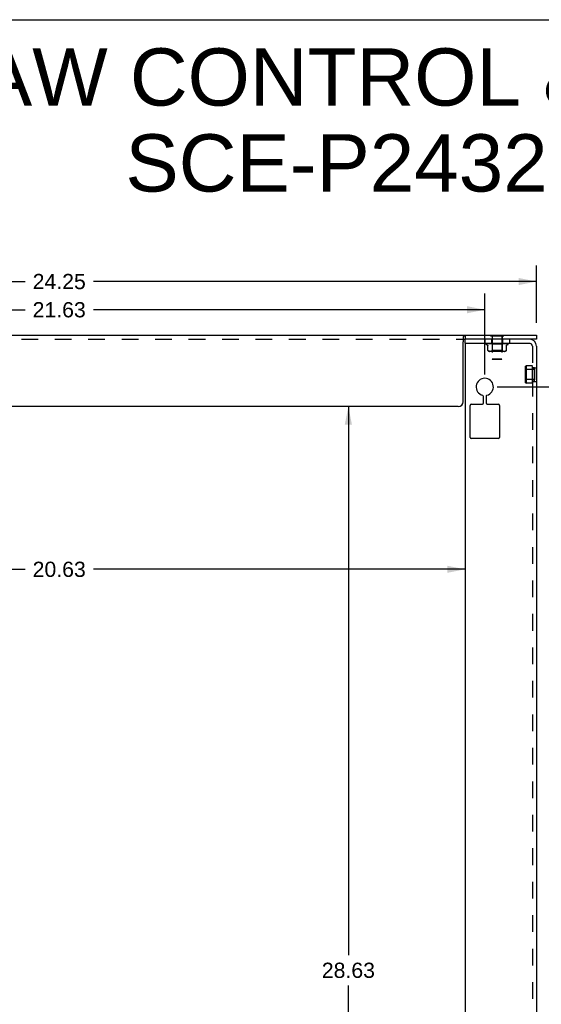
# Model space of a CAD drawing. Header units: inches. Extents: x 0 to 77.3, y 0 to 50.
# Tile 41 of 42: x 47.1 to 60.4, y 25 to 50. Entities that reach past the tile are written whole.
import ezdxf

# ---------------------------------------------------------------- set-up
doc = ezdxf.new("R2010")
doc.units = ezdxf.units.IN
doc.header["$LTSCALE"] = 4.25
doc.header["$MEASUREMENT"] = 0
doc.linetypes.add('HIDDEN', pattern=[0.2, 0.1, -0.1])
doc.layers.get('0').update_dxf_attribs({"linetype": 'CONTINUOUS'})
for name, color, linetype in [('02___PRT_ALL_AXES', 7, 'CONTINUOUS'), ('DEFAULT_2', 8, 'HIDDEN'), ('DIMENSIONS', 7, 'CONTINUOUS')]:
    doc.layers.add(name, color=color, linetype=linetype)
doc.styles.get("Standard").update_dxf_attribs({"font": 'arial.ttf'})
doc.dimstyles.new('DIMSTYLE_1', dxfattribs={"dimtxt": 0.386364, "dimasz": 0.454545, "dimexe": 0.09, "dimexo": 0.07, "dimgap": 0.0425, "dimtad": 0, "dimtih": 1, "dimtoh": 1, "dimzin": 4, "dimdsep": 46, "dimtxsty": 'Standard', "dimblk": '_FILLED', "dimblk1": '_FILLED', "dimblk2": '_FILLED', "dimcen": 0.09, "dimazin": 1, "dimtfac": 1, "dimtdec": 3, "dimtofl": 0, "dimtmove": 0, "dimatfit": 3, "dimldrblk": '_FILLED', "dimfxl": 0, "dimtolj": 1, "dimtzin": 4, "dimarcsym": 0})

# ---------------------------------------------------------------- blocks, each defined once
blk = doc.blocks.new('_FILLED')
at = {"color": 0, "linetype": 'ByBlock'}
blk.add_solid([(0, 0), (-1, 0.2), (-1, -0.2)], dxfattribs=at)
blk = doc.blocks.new('*D3')
at = {"layer": 'DIMENSIONS', "color": 2, "linetype": 'Continuous'}
for p, q in [((36.015, 42.307), (36.015, 43.761)), ((60.265, 42.307), (60.265, 43.761)), ((36.015, 43.352), (47.272, 43.352)), ((60.265, 43.352), (49.008, 43.352))]:
    blk.add_line(p, q, dxfattribs=at)
at = {"layer": 'DIMENSIONS', "color": 2, "linetype": 'Continuous', "xscale": 0.4545454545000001, "yscale": 0.4545454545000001, "zscale": 0.4545454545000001, "rotation": 180}
blk.add_blockref('_FILLED', (36.015, 43.352), dxfattribs=at)
at = {"layer": 'DIMENSIONS', "color": 2, "linetype": 'Continuous', "xscale": 0.4545454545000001, "yscale": 0.4545454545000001, "zscale": 0.4545454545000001}
blk.add_blockref('_FILLED', (60.265, 43.352), dxfattribs=at)
at = {"layer": 'DIMENSIONS', "color": 2, "linetype": 'Continuous', "insert": (48.14, 43.545), "char_height": 0.3864, "width": 1.35012, "attachment_point": 2, "line_spacing_factor": 0.9}
blk.add_mtext('24.25', dxfattribs=at)
blk = doc.blocks.new('*D4')
at = {"layer": 'DIMENSIONS', "color": 2, "linetype": 'Continuous'}
for p, q in [((37.327, 40.994), (37.327, 43.045)), ((58.952, 40.994), (58.952, 43.045)), ((37.327, 42.636), (47.272, 42.636)), ((58.952, 42.636), (49.008, 42.636))]:
    blk.add_line(p, q, dxfattribs=at)
at = {"layer": 'DIMENSIONS', "color": 2, "linetype": 'Continuous', "xscale": 0.4545454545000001, "yscale": 0.4545454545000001, "zscale": 0.4545454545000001, "rotation": 180}
blk.add_blockref('_FILLED', (37.327, 42.636), dxfattribs=at)
at = {"layer": 'DIMENSIONS', "color": 2, "linetype": 'Continuous', "xscale": 0.4545454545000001, "yscale": 0.4545454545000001, "zscale": 0.4545454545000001}
blk.add_blockref('_FILLED', (58.952, 42.636), dxfattribs=at)
at = {"layer": 'DIMENSIONS', "color": 2, "linetype": 'Continuous', "insert": (48.14, 42.829), "char_height": 0.3864, "width": 1.35012, "attachment_point": 2, "line_spacing_factor": 0.9}
blk.add_mtext('21.63', dxfattribs=at)
blk = doc.blocks.new('*D5')
at = {"layer": 'DIMENSIONS', "color": 2, "linetype": 'Continuous'}
for p, q in [((59.271, 40.676), (61.799, 40.676)), ((61.39, 40.676), (61.39, 26.25)), ((61.39, 11.051), (61.39, 25.477)), ((59.271, 11.051), (61.799, 11.051))]:
    blk.add_line(p, q, dxfattribs=at)
at = {"layer": 'DIMENSIONS', "color": 2, "linetype": 'Continuous', "xscale": 0.4545454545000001, "yscale": 0.4545454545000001, "zscale": 0.4545454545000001}
for p, rotation in [((61.39, 40.676), 90), ((61.39, 11.051), 270)]:
    blk.add_blockref('_FILLED', p, dxfattribs=dict(at, rotation=rotation))
at = {"layer": 'DIMENSIONS', "color": 2, "linetype": 'Continuous', "insert": (61.39, 26.057), "char_height": 0.3864, "width": 1.35012, "attachment_point": 2, "line_spacing_factor": 0.9}
blk.add_mtext('29.63', dxfattribs=at)
blk = doc.blocks.new('*D6')
at = {"layer": 'DIMENSIONS', "color": 2, "linetype": 'Continuous'}
for p, q in [((37.827, 36.045), (47.272, 36.045)), ((58.452, 36.045), (49.008, 36.045))]:
    blk.add_line(p, q, dxfattribs=at)
at = {"layer": 'DIMENSIONS', "color": 2, "linetype": 'Continuous', "xscale": 0.4545454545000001, "yscale": 0.4545454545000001, "zscale": 0.4545454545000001, "rotation": 180}
blk.add_blockref('_FILLED', (37.827, 36.045), dxfattribs=at)
at = {"layer": 'DIMENSIONS', "color": 2, "linetype": 'Continuous', "xscale": 0.4545454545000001, "yscale": 0.4545454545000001, "zscale": 0.4545454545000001}
blk.add_blockref('_FILLED', (58.452, 36.045), dxfattribs=at)
at = {"layer": 'DIMENSIONS', "color": 2, "linetype": 'Continuous', "insert": (48.14, 36.238), "char_height": 0.3864, "width": 1.35012, "attachment_point": 2, "line_spacing_factor": 0.9}
blk.add_mtext('20.63', dxfattribs=at)
blk = doc.blocks.new('*D7')
at = {"layer": 'DIMENSIONS', "color": 2, "linetype": 'Continuous'}
for p, q in [((55.487, 40.176), (55.487, 26.25)), ((55.487, 11.551), (55.487, 25.477))]:
    blk.add_line(p, q, dxfattribs=at)
at = {"layer": 'DIMENSIONS', "color": 2, "linetype": 'Continuous', "xscale": 0.4545454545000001, "yscale": 0.4545454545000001, "zscale": 0.4545454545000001}
for p, rotation in [((55.487, 40.176), 90), ((55.487, 11.551), 270)]:
    blk.add_blockref('_FILLED', p, dxfattribs=dict(at, rotation=rotation))
at = {"layer": 'DIMENSIONS', "color": 2, "linetype": 'Continuous', "insert": (55.487, 26.057), "char_height": 0.3864, "width": 1.35012, "attachment_point": 2, "line_spacing_factor": 0.9}
blk.add_mtext('28.63', dxfattribs=at)

msp = doc.modelspace()

# ---------------------------------------------------------------- linework, layer by layer
at = {"color": 7, "linetype": 'Continuous'}
for p, q in [((0, 50), (77.273, 50)), ((36.015, 41.989), (60.265, 41.989)), ((58.405, 40.301), (58.405, 41.818)), ((58.411, 41.877), (58.411, 41.893)), ((58.452, 41.989), (58.452, 41.885)), ((58.452, 41.781), (58.452, 41.885)), ((58.482, 41.781), (58.452, 41.781)), ((59.096, 41.993), (59.096, 41.989)), ((59.096, 41.993), (59.433, 41.993)), ((59.433, 41.993), (59.433, 41.989)), ((60.265, 41.989), (60.265, 41.885)), ((58.28, 40.176), (37.999, 40.176))]:
    msp.add_line(p, q, dxfattribs=at)
at = {"color": 3, "linetype": 'Continuous'}
for p, q in [((60.265, 41.885), (58.452, 41.885)), ((58.452, 41.751), (58.452, 9.977)), ((60.091, 41.781), (58.482, 41.781)), ((60.265, 41.711), (60.265, 10.017)), ((58.921, 40.268), (58.921, 40.435)), ((58.984, 40.435), (58.984, 40.268)), ((58.577, 39.393), (58.577, 40.208)), ((58.607, 40.238), (58.891, 40.238)), ((59.014, 40.238), (59.297, 40.238)), ((59.327, 40.208), (59.327, 39.393)), ((59.297, 39.363), (58.607, 39.363))]:
    msp.add_line(p, q, dxfattribs=at)
at = {"color": 7, "linetype": 'Continuous'}
for points in [[(58.405, 41.818), (58.407, 41.824), (58.408, 41.831), (58.409, 41.838), (58.41, 41.845), (58.41, 41.853), (58.411, 41.861), (58.411, 41.869), (58.411, 41.877)], [(58.411, 41.893), (58.411, 41.9), (58.412, 41.907), (58.412, 41.914), (58.412, 41.921), (58.412, 41.927), (58.413, 41.933), (58.414, 41.938), (58.414, 41.944), (58.415, 41.948), (58.416, 41.953), (58.417, 41.957), (58.418, 41.961), (58.42, 41.965), (58.421, 41.969), (58.423, 41.972), (58.424, 41.974), (58.426, 41.977), (58.428, 41.979), (58.43, 41.981), (58.432, 41.983), (58.434, 41.984)], [(58.434, 41.984), (58.434, 41.984), (58.436, 41.985), (58.438, 41.986), (58.441, 41.987), (58.443, 41.988), (58.446, 41.988), (58.449, 41.989), (58.452, 41.989)]]:
    msp.add_lwpolyline(points, dxfattribs=at)
at = {"color": 3, "linetype": 'Continuous'}
for centre, radius, start, end in [((58.482, 41.751), 0.03, 90, 180), ((60.091, 41.711), 0.174, 0, 90), ((58.952, 40.676), 0.219, 284.314, 255.686), ((58.891, 40.268), 0.03, 270, 360), ((58.891, 40.435), 0.03, 0, 75.686), ((59.014, 40.435), 0.03, 104.314, 180), ((59.014, 40.268), 0.03, 180, 270), ((58.607, 40.208), 0.03, 90, 180), ((59.297, 40.208), 0.03, 0, 90), ((58.607, 39.393), 0.03, 180, 270), ((59.297, 39.393), 0.03, 270, 360)]:
    msp.add_arc(centre, radius, start, end, dxfattribs=at)
at = {"color": 7, "linetype": 'Continuous'}
for centre, radius, start, end in [((60.091, 41.711), 0.07, 61.0838, 90), ((58.28, 40.301), 0.125, 270, 360)]:
    msp.add_arc(centre, radius, start, end, dxfattribs=at)
at = {"layer": '02___PRT_ALL_AXES', "color": 8, "linetype": 'HIDDEN'}
for p, q in [((60.161, 41.209), (60.001, 41.209)), ((60.161, 40.769), (60.161, 41.209)), ((60.215, 41.16), (60.161, 41.16)), ((60.215, 40.817), (60.215, 41.16)), ((60.161, 40.769), (60.001, 40.769)), ((60.215, 40.817), (60.161, 40.817))]:
    msp.add_line(p, q, dxfattribs=at)
at = {"layer": 'DEFAULT_2', "color": 8, "linetype": 'HIDDEN'}
for p, q in [((37.828, 41.885), (58.452, 41.885)), ((58.411, 41.889), (58.412, 41.895)), ((58.411, 41.883), (58.411, 41.889)), ((58.411, 41.877), (58.411, 41.883)), ((58.412, 41.895), (58.412, 41.901)), ((58.432, 41.983), (58.434, 41.984)), ((58.952, 41.885), (58.952, 41.781)), ((58.984, 41.764), (58.984, 41.765)), ((58.989, 41.777), (58.989, 41.777)), ((58.993, 41.778), (59.039, 41.779)), ((58.995, 41.778), (59.017, 41.778)), ((59.001, 41.778), (59.067, 41.779)), ((59.006, 41.778), (59.05, 41.779)), ((59.017, 41.778), (59.105, 41.78)), ((59.018, 41.778), (59.06, 41.779)), ((59.027, 41.778), (59.027, 41.778)), ((59.027, 41.778), (59.047, 41.778)), ((59.039, 41.779), (59.083, 41.779)), ((59.045, 41.778), (59.117, 41.779)), ((59.047, 41.778), (59.107, 41.779)), ((59.063, 41.779), (59.057, 41.778)), ((59.057, 41.778), (59.057, 41.778)), ((59.057, 41.778), (59.074, 41.778)), ((59.06, 41.779), (59.135, 41.78)), ((59.071, 41.78), (59.063, 41.779)), ((59.067, 41.779), (59.126, 41.78)), ((59.074, 41.778), (59.127, 41.779)), ((59.079, 41.778), (59.14, 41.779)), ((59.106, 41.779), (59.094, 41.778)), ((59.094, 41.778), (59.123, 41.779)), ((59.094, 41.778), (59.094, 41.778)), ((59.096, 41.989), (59.096, 41.975)), ((59.096, 41.975), (59.433, 41.975)), ((59.104, 41.78), (59.122, 41.78)), ((59.105, 41.78), (59.123, 41.78)), ((59.107, 41.779), (59.141, 41.78)), ((59.117, 41.779), (59.148, 41.78)), ((59.12, 41.778), (59.167, 41.779)), ((59.121, 41.781), (59.14, 41.762)), ((59.121, 41.781), (59.121, 41.781)), ((59.122, 41.78), (59.122, 41.78)), ((59.123, 41.78), (59.123, 41.78)), ((59.123, 41.779), (59.176, 41.78)), ((59.124, 41.885), (59.124, 41.781)), ((59.126, 41.78), (59.125, 41.78)), ((59.127, 41.779), (59.156, 41.78)), ((59.129, 41.78), (59.129, 41.78)), ((59.135, 41.78), (59.134, 41.78)), ((59.137, 41.778), (59.199, 41.78)), ((59.138, 41.778), (59.137, 41.778)), ((59.159, 41.78), (59.138, 41.778)), ((59.14, 41.989), (59.14, 41.885)), ((59.14, 41.779), (59.166, 41.78)), ((59.14, 41.762), (59.14, 41.599)), ((59.39, 41.762), (59.14, 41.762)), ((59.141, 41.975), (59.141, 41.378)), ((59.142, 41.78), (59.141, 41.78)), ((59.141, 41.78), (59.141, 41.78)), ((59.141, 41.78), (59.141, 41.78)), ((59.143, 41.781), (59.142, 41.78)), ((59.142, 41.781), (59.145, 41.78)), ((59.145, 41.781), (59.143, 41.781)), ((59.145, 41.78), (59.148, 41.78)), ((59.148, 41.78), (59.148, 41.78)), ((59.156, 41.78), (59.157, 41.78)), ((59.162, 41.781), (59.157, 41.78)), ((59.166, 41.781), (59.159, 41.78)), ((59.159, 41.781), (59.166, 41.78)), ((59.166, 41.78), (59.166, 41.78)), ((59.167, 41.779), (59.188, 41.78)), ((59.167, 41.778), (59.198, 41.779)), ((59.183, 41.781), (59.176, 41.78)), ((59.176, 41.78), (59.176, 41.78)), ((59.179, 41.781), (59.187, 41.78)), ((59.185, 41.778), (59.224, 41.78)), ((59.186, 41.778), (59.185, 41.778)), ((59.186, 41.778), (59.189, 41.778)), ((59.188, 41.78), (59.187, 41.78)), ((59.189, 41.778), (59.194, 41.779)), ((59.194, 41.779), (59.198, 41.779)), ((59.198, 41.779), (59.202, 41.78)), ((59.198, 41.779), (59.212, 41.78)), ((59.207, 41.781), (59.199, 41.78)), ((59.199, 41.78), (59.199, 41.78)), ((59.202, 41.78), (59.204, 41.78)), ((59.203, 41.781), (59.211, 41.78)), ((59.204, 41.78), (59.207, 41.78)), ((59.207, 41.78), (59.209, 41.78)), ((59.209, 41.78), (59.211, 41.78)), ((59.211, 41.78), (59.213, 41.781)), ((59.212, 41.78), (59.211, 41.78)), ((59.217, 41.778), (59.228, 41.779)), ((59.224, 41.78), (59.225, 41.78)), ((59.233, 41.781), (59.225, 41.78)), ((59.228, 41.779), (59.238, 41.78)), ((59.229, 41.781), (59.237, 41.78)), ((59.26, 41.781), (59.252, 41.78)), ((59.256, 41.781), (59.265, 41.78)), ((59.288, 41.781), (59.279, 41.78)), ((59.283, 41.781), (59.292, 41.78)), ((59.319, 41.778), (59.289, 41.781)), ((59.292, 41.78), (59.319, 41.778)), ((59.292, 41.78), (59.292, 41.78)), ((59.305, 41.78), (59.326, 41.779)), ((59.314, 41.781), (59.306, 41.78)), ((59.31, 41.781), (59.318, 41.78)), ((59.318, 41.78), (59.369, 41.778)), ((59.318, 41.78), (59.318, 41.78)), ((59.319, 41.778), (59.319, 41.778)), ((59.326, 41.779), (59.338, 41.778)), ((59.33, 41.78), (59.331, 41.78)), ((59.33, 41.78), (59.367, 41.779)), ((59.339, 41.781), (59.331, 41.78)), ((59.335, 41.781), (59.342, 41.78)), ((59.369, 41.778), (59.339, 41.781)), ((59.343, 41.78), (59.342, 41.78)), ((59.353, 41.78), (59.354, 41.78)), ((59.353, 41.78), (59.403, 41.779)), ((59.361, 41.781), (59.354, 41.78)), ((59.358, 41.781), (59.364, 41.78)), ((59.364, 41.78), (59.391, 41.779)), ((59.364, 41.78), (59.364, 41.78)), ((59.367, 41.779), (59.387, 41.778)), ((59.369, 41.778), (59.369, 41.778)), ((59.373, 41.78), (59.374, 41.78)), ((59.373, 41.78), (59.435, 41.779)), ((59.38, 41.781), (59.374, 41.78)), ((59.377, 41.781), (59.379, 41.78)), ((59.379, 41.78), (59.382, 41.78)), ((59.382, 41.78), (59.414, 41.779)), ((59.382, 41.78), (59.382, 41.78)), ((59.398, 41.78), (59.387, 41.781)), ((59.389, 41.975), (59.389, 41.378)), ((59.392, 41.78), (59.389, 41.78)), ((59.389, 41.78), (59.389, 41.78)), ((59.39, 41.989), (59.39, 41.885)), ((59.409, 41.781), (59.39, 41.762)), ((59.39, 41.762), (59.39, 41.599)), ((59.391, 41.779), (59.455, 41.778)), ((59.394, 41.781), (59.392, 41.78)), ((59.395, 41.78), (59.451, 41.779)), ((59.395, 41.78), (59.395, 41.78)), ((59.415, 41.778), (59.398, 41.78)), ((59.4, 41.78), (59.401, 41.78)), ((59.4, 41.78), (59.457, 41.779)), ((59.403, 41.779), (59.431, 41.778)), ((59.404, 41.78), (59.442, 41.779)), ((59.404, 41.78), (59.404, 41.78)), ((59.405, 41.885), (59.405, 41.781)), ((59.407, 41.78), (59.407, 41.78)), ((59.407, 41.78), (59.445, 41.779)), ((59.408, 41.78), (59.408, 41.78)), ((59.408, 41.78), (59.447, 41.779)), ((59.415, 41.778), (59.415, 41.778)), ((59.436, 41.78), (59.43, 41.781)), ((59.433, 41.989), (59.433, 41.975)), ((59.435, 41.779), (59.469, 41.778)), ((59.444, 41.779), (59.436, 41.78)), ((59.442, 41.779), (59.485, 41.779)), ((59.455, 41.778), (59.455, 41.778)), ((59.457, 41.779), (59.521, 41.778)), ((59.473, 41.78), (59.467, 41.781)), ((59.48, 41.779), (59.473, 41.78)), ((59.485, 41.779), (59.531, 41.778)), ((59.489, 41.778), (59.489, 41.778)), ((59.489, 41.778), (59.489, 41.778)), ((59.499, 41.778), (59.5, 41.778)), ((59.523, 41.778), (59.523, 41.778)), ((59.542, 41.776), (59.542, 41.776)), ((59.546, 41.764), (59.546, 41.765)), ((59.577, 41.885), (59.577, 41.781)), ((59.01, 41.743), (58.995, 41.749)), ((59.029, 41.603), (59.029, 41.716)), ((59.029, 41.603), (59.029, 41.603)), ((59.043, 41.593), (59.048, 41.59)), ((59.048, 41.59), (59.054, 41.588)), ((59.054, 41.589), (59.059, 41.587)), ((59.059, 41.587), (59.064, 41.586)), ((59.064, 41.586), (59.07, 41.585)), ((59.07, 41.585), (59.075, 41.585)), ((59.08, 41.584), (59.075, 41.585)), ((59.085, 41.584), (59.089, 41.584)), ((59.444, 41.579), (59.085, 41.579)), ((59.089, 41.584), (59.094, 41.585)), ((59.094, 41.585), (59.099, 41.585)), ((59.099, 41.585), (59.104, 41.586)), ((59.104, 41.586), (59.11, 41.587)), ((59.11, 41.587), (59.115, 41.588)), ((59.115, 41.588), (59.121, 41.591)), ((59.14, 41.599), (59.12, 41.579)), ((59.121, 41.59), (59.126, 41.593)), ((59.126, 41.593), (59.131, 41.596)), ((59.136, 41.6), (59.131, 41.596)), ((59.39, 41.599), (59.14, 41.599)), ((59.18, 41.593), (59.17, 41.596)), ((59.214, 41.587), (59.202, 41.589)), ((59.39, 41.599), (59.41, 41.579)), ((59.394, 41.6), (59.392, 41.601)), ((59.404, 41.593), (59.409, 41.59)), ((59.409, 41.591), (59.415, 41.588)), ((59.414, 41.588), (59.42, 41.587)), ((59.42, 41.587), (59.425, 41.586)), ((59.425, 41.586), (59.431, 41.585)), ((59.431, 41.585), (59.436, 41.585)), ((59.436, 41.585), (59.44, 41.584)), ((59.44, 41.584), (59.445, 41.584)), ((59.445, 41.584), (59.45, 41.584)), ((59.45, 41.584), (59.455, 41.585)), ((59.455, 41.585), (59.46, 41.585)), ((59.46, 41.585), (59.465, 41.586)), ((59.465, 41.586), (59.471, 41.587)), ((59.471, 41.587), (59.476, 41.589)), ((59.476, 41.588), (59.482, 41.59)), ((59.482, 41.59), (59.487, 41.593)), ((59.497, 41.6), (59.492, 41.596)), ((59.499, 41.601), (59.497, 41.6)), ((59.5, 41.602), (59.501, 41.603)), ((59.501, 41.603), (59.5, 41.603)), ((59.501, 41.603), (59.501, 41.716)), ((59.52, 41.743), (59.535, 41.749)), ((60.161, 41.711), (60.161, 10.017)), ((59.389, 41.378), (59.141, 41.378)), ((59.151, 41.368), (59.141, 41.378)), ((59.379, 41.368), (59.151, 41.368)), ((59.379, 41.368), (59.389, 41.378)), ((59.991, 41.199), (60.001, 41.209)), ((59.991, 40.779), (59.991, 41.199)), ((60.001, 41.114), (59.991, 41.124)), ((60.001, 41.209), (60.001, 40.769)), ((60.205, 41.114), (60.001, 41.114)), ((60.161, 41.161), (60.265, 41.161)), ((60.205, 41.114), (60.215, 41.124)), ((60.205, 41.114), (60.205, 40.864)), ((60.215, 41.124), (60.215, 40.854)), ((60.001, 40.864), (59.991, 40.854)), ((59.991, 40.779), (60.001, 40.769)), ((60.205, 40.864), (60.001, 40.864)), ((60.161, 40.817), (60.265, 40.817)), ((60.205, 40.864), (60.215, 40.854))]:
    msp.add_line(p, q, dxfattribs=at)
for points in [[(58.405, 41.818), (58.407, 41.824), (58.408, 41.831), (58.409, 41.838), (58.41, 41.845), (58.41, 41.853), (58.411, 41.861), (58.411, 41.869)], [(58.411, 41.9), (58.412, 41.907), (58.412, 41.914), (58.412, 41.921), (58.412, 41.927), (58.413, 41.933), (58.414, 41.938)], [(58.412, 41.901), (58.412, 41.907), (58.412, 41.909), (58.413, 41.912), (58.413, 41.915), (58.413, 41.917), (58.413, 41.92), (58.413, 41.922), (58.414, 41.925), (58.414, 41.927), (58.414, 41.93), (58.414, 41.932), (58.415, 41.935), (58.415, 41.937), (58.415, 41.939), (58.416, 41.942), (58.416, 41.944), (58.416, 41.946), (58.417, 41.949), (58.417, 41.951), (58.418, 41.953), (58.418, 41.955), (58.419, 41.957), (58.419, 41.959), (58.42, 41.961), (58.42, 41.963), (58.421, 41.965), (58.422, 41.967), (58.422, 41.969), (58.423, 41.97), (58.424, 41.972), (58.425, 41.974), (58.426, 41.975), (58.426, 41.976), (58.427, 41.978), (58.428, 41.979), (58.429, 41.98), (58.43, 41.981), (58.431, 41.982), (58.432, 41.982), (58.432, 41.983), (58.433, 41.984), (58.434, 41.984)], [(58.417, 41.957), (58.418, 41.961), (58.42, 41.965)], [(58.434, 41.984), (58.436, 41.985), (58.438, 41.986), (58.441, 41.987), (58.443, 41.988), (58.446, 41.988), (58.449, 41.989), (58.452, 41.989)], [(58.996, 41.781), (58.996, 41.781), (58.995, 41.78), (58.994, 41.78), (58.994, 41.78), (58.993, 41.78), (58.992, 41.779), (58.992, 41.779), (58.992, 41.779), (58.991, 41.778), (58.991, 41.778), (58.99, 41.778), (58.99, 41.778), (58.99, 41.777), (58.989, 41.777)], [(58.989, 41.777), (58.989, 41.777), (58.989, 41.777), (58.99, 41.777), (58.99, 41.777), (58.99, 41.777), (58.99, 41.778), (58.991, 41.778), (58.991, 41.778), (58.992, 41.778), (58.992, 41.778), (58.993, 41.778), (58.993, 41.778)], [(58.995, 41.781), (58.995, 41.781), (58.994, 41.78), (58.992, 41.78), (58.991, 41.779), (58.99, 41.778)], [(59.003, 41.781), (59.003, 41.781), (59.001, 41.78), (58.999, 41.78), (58.998, 41.779), (58.996, 41.779), (58.995, 41.779), (58.993, 41.778), (58.993, 41.778)], [(58.993, 41.778), (58.993, 41.778), (58.993, 41.778), (58.994, 41.778), (58.995, 41.778)], [(59, 41.778), (58.999, 41.778), (58.999, 41.778), (58.999, 41.778)], [(58.999, 41.778), (58.999, 41.778), (58.999, 41.778), (58.999, 41.778), (58.999, 41.778), (59, 41.778), (59, 41.778), (59.001, 41.778), (59.001, 41.778)], [(59.005, 41.781), (59.004, 41.781), (59.004, 41.78), (59.003, 41.78), (59.003, 41.78), (59.002, 41.779), (59.002, 41.779), (59.001, 41.779), (59.001, 41.779), (59, 41.778)], [(59.02, 41.781), (59.019, 41.78), (59.016, 41.78), (59.014, 41.78), (59.011, 41.779), (59.009, 41.779), (59.007, 41.778), (59.005, 41.778)], [(59.005, 41.778), (59.006, 41.778), (59.006, 41.778)], [(59.02, 41.779), (59.019, 41.778), (59.018, 41.778), (59.018, 41.778), (59.018, 41.778)], [(59.018, 41.778), (59.018, 41.778), (59.018, 41.778), (59.018, 41.778), (59.018, 41.778), (59.018, 41.778)], [(59.024, 41.781), (59.023, 41.781), (59.022, 41.78), (59.022, 41.78), (59.021, 41.78), (59.02, 41.779), (59.02, 41.779)], [(59.046, 41.781), (59.044, 41.781), (59.041, 41.78), (59.038, 41.78), (59.035, 41.779), (59.032, 41.779), (59.029, 41.778), (59.027, 41.778)], [(59.047, 41.779), (59.046, 41.779), (59.046, 41.778), (59.045, 41.778), (59.045, 41.778), (59.045, 41.778), (59.045, 41.778)], [(59.045, 41.778), (59.045, 41.778), (59.045, 41.778), (59.045, 41.778)], [(59.051, 41.781), (59.051, 41.781), (59.05, 41.78), (59.049, 41.78), (59.048, 41.78), (59.047, 41.779)], [(59.05, 41.779), (59.112, 41.78), (59.129, 41.78)], [(59.08, 41.781), (59.078, 41.781), (59.071, 41.78)], [(59.082, 41.779), (59.082, 41.779), (59.081, 41.779), (59.08, 41.778), (59.08, 41.778), (59.08, 41.778), (59.079, 41.778), (59.079, 41.778)], [(59.086, 41.781), (59.085, 41.781), (59.085, 41.78), (59.084, 41.78), (59.082, 41.779)], [(59.121, 41.781), (59.118, 41.781), (59.106, 41.779)], [(59.127, 41.781), (59.127, 41.781), (59.126, 41.78), (59.125, 41.78), (59.125, 41.78), (59.124, 41.779), (59.123, 41.779), (59.122, 41.779), (59.122, 41.778), (59.121, 41.778), (59.121, 41.778), (59.12, 41.778)], [(59.121, 41.781), (59.121, 41.78), (59.121, 41.78), (59.122, 41.78)], [(59.121, 41.781), (59.121, 41.78), (59.121, 41.78), (59.122, 41.78), (59.122, 41.78), (59.122, 41.78), (59.122, 41.78)], [(59.122, 41.781), (59.122, 41.78), (59.122, 41.78), (59.123, 41.78), (59.123, 41.78), (59.123, 41.78), (59.123, 41.78)], [(59.124, 41.781), (59.123, 41.781), (59.123, 41.78), (59.123, 41.78), (59.123, 41.78)], [(59.123, 41.781), (59.123, 41.781), (59.124, 41.78), (59.125, 41.78), (59.125, 41.78)], [(59.126, 41.781), (59.126, 41.78), (59.126, 41.78), (59.126, 41.78), (59.126, 41.78), (59.126, 41.78)], [(59.128, 41.781), (59.128, 41.78), (59.128, 41.78), (59.129, 41.78), (59.129, 41.78), (59.129, 41.78), (59.129, 41.78)], [(59.132, 41.781), (59.131, 41.781), (59.131, 41.78), (59.13, 41.78), (59.129, 41.78)], [(59.13, 41.781), (59.131, 41.781), (59.132, 41.78), (59.133, 41.78), (59.134, 41.78)], [(59.135, 41.781), (59.135, 41.78), (59.135, 41.78), (59.135, 41.78), (59.135, 41.78), (59.135, 41.78)], [(59.138, 41.781), (59.139, 41.781), (59.139, 41.78), (59.14, 41.78), (59.14, 41.78), (59.14, 41.78), (59.141, 41.78)], [(59.149, 41.781), (59.149, 41.78), (59.149, 41.78), (59.149, 41.78), (59.149, 41.78), (59.148, 41.78)], [(59.154, 41.781), (59.154, 41.78), (59.155, 41.78), (59.155, 41.78), (59.156, 41.78), (59.156, 41.78), (59.156, 41.78)], [(59.168, 41.781), (59.168, 41.78), (59.167, 41.78), (59.167, 41.78), (59.167, 41.78), (59.166, 41.78)], [(59.173, 41.781), (59.173, 41.781), (59.173, 41.78), (59.172, 41.78), (59.171, 41.78), (59.171, 41.779), (59.17, 41.779), (59.169, 41.779), (59.169, 41.779), (59.168, 41.778), (59.167, 41.778), (59.167, 41.778), (59.167, 41.778)], [(59.173, 41.781), (59.174, 41.78), (59.174, 41.78), (59.175, 41.78), (59.175, 41.78), (59.176, 41.78), (59.176, 41.78)], [(59.19, 41.781), (59.189, 41.78), (59.189, 41.78), (59.189, 41.78), (59.188, 41.78), (59.188, 41.78)], [(59.196, 41.781), (59.196, 41.78), (59.197, 41.78), (59.198, 41.78), (59.198, 41.78), (59.199, 41.78), (59.199, 41.78)], [(59.214, 41.781), (59.214, 41.78), (59.213, 41.78), (59.213, 41.78), (59.212, 41.78), (59.212, 41.78)], [(59.213, 41.781), (59.215, 41.781), (59.215, 41.781)], [(59.221, 41.78), (59.221, 41.779), (59.22, 41.779), (59.22, 41.779), (59.219, 41.779), (59.218, 41.778), (59.218, 41.778), (59.217, 41.778)], [(59.223, 41.781), (59.222, 41.781), (59.222, 41.78), (59.221, 41.78)], [(59.221, 41.781), (59.222, 41.78), (59.222, 41.78), (59.223, 41.78), (59.224, 41.78), (59.224, 41.78), (59.224, 41.78)], [(59.238, 41.78), (59.238, 41.78), (59.237, 41.78)], [(59.241, 41.781), (59.24, 41.78), (59.24, 41.78), (59.239, 41.78), (59.239, 41.78), (59.238, 41.78)], [(59.248, 41.781), (59.248, 41.78), (59.249, 41.78), (59.25, 41.78), (59.25, 41.78), (59.251, 41.78), (59.252, 41.78)], [(59.268, 41.781), (59.268, 41.78), (59.267, 41.78), (59.266, 41.78), (59.266, 41.78), (59.265, 41.78), (59.265, 41.78)], [(59.275, 41.781), (59.276, 41.78), (59.276, 41.78), (59.277, 41.78), (59.277, 41.78)], [(59.277, 41.78), (59.278, 41.78), (59.278, 41.78), (59.279, 41.78)], [(59.277, 41.78), (59.279, 41.78), (59.28, 41.78), (59.282, 41.779), (59.283, 41.779), (59.285, 41.779), (59.286, 41.778)], [(59.283, 41.78), (59.283, 41.78), (59.282, 41.78), (59.282, 41.781), (59.282, 41.781)], [(59.286, 41.778), (59.286, 41.778), (59.285, 41.779), (59.285, 41.779), (59.284, 41.779), (59.284, 41.779), (59.284, 41.779), (59.283, 41.78), (59.283, 41.78)], [(59.295, 41.781), (59.295, 41.78), (59.294, 41.78), (59.294, 41.78), (59.293, 41.78), (59.292, 41.78), (59.292, 41.78)], [(59.302, 41.781), (59.303, 41.78), (59.303, 41.78), (59.304, 41.78), (59.304, 41.78), (59.305, 41.78)], [(59.305, 41.78), (59.305, 41.78), (59.306, 41.78)], [(59.322, 41.781), (59.321, 41.78), (59.32, 41.78), (59.32, 41.78), (59.319, 41.78), (59.319, 41.78), (59.318, 41.78)], [(59.322, 41.78), (59.322, 41.78), (59.322, 41.78), (59.323, 41.78), (59.323, 41.78), (59.323, 41.779), (59.322, 41.779), (59.322, 41.779), (59.322, 41.779), (59.322, 41.779), (59.321, 41.778), (59.321, 41.778), (59.32, 41.778), (59.32, 41.778), (59.319, 41.778)], [(59.328, 41.781), (59.328, 41.78), (59.329, 41.78), (59.329, 41.78), (59.33, 41.78), (59.33, 41.78)], [(59.333, 41.78), (59.332, 41.781), (59.332, 41.781)], [(59.338, 41.778), (59.338, 41.778), (59.337, 41.778), (59.336, 41.779), (59.336, 41.779), (59.335, 41.779), (59.335, 41.779), (59.334, 41.78), (59.333, 41.78)], [(59.346, 41.781), (59.345, 41.78), (59.344, 41.78), (59.344, 41.78), (59.343, 41.78), (59.343, 41.78), (59.343, 41.78)], [(59.343, 41.78), (59.402, 41.778), (59.415, 41.778)], [(59.351, 41.781), (59.352, 41.78), (59.352, 41.78), (59.352, 41.78), (59.353, 41.78), (59.353, 41.78)], [(59.367, 41.781), (59.366, 41.78), (59.366, 41.78), (59.365, 41.78), (59.365, 41.78), (59.364, 41.78), (59.364, 41.78)], [(59.372, 41.781), (59.372, 41.78), (59.372, 41.78), (59.372, 41.78), (59.373, 41.78), (59.373, 41.78)], [(59.387, 41.778), (59.387, 41.778), (59.386, 41.778), (59.386, 41.778), (59.385, 41.778), (59.384, 41.779), (59.384, 41.779), (59.383, 41.779), (59.382, 41.78), (59.381, 41.78), (59.381, 41.78), (59.38, 41.781)], [(59.384, 41.781), (59.384, 41.78), (59.383, 41.78), (59.383, 41.78), (59.382, 41.78), (59.382, 41.78), (59.382, 41.78)], [(59.388, 41.781), (59.388, 41.78), (59.388, 41.78), (59.388, 41.78), (59.389, 41.78), (59.389, 41.78)], [(59.389, 41.78), (59.46, 41.779), (59.48, 41.778), (59.499, 41.778)], [(59.392, 41.781), (59.393, 41.781), (59.394, 41.78), (59.395, 41.78), (59.395, 41.78)], [(59.397, 41.781), (59.397, 41.78), (59.397, 41.78), (59.396, 41.78), (59.396, 41.78), (59.396, 41.78), (59.395, 41.78)], [(59.4, 41.781), (59.4, 41.78), (59.4, 41.78), (59.4, 41.78), (59.4, 41.78), (59.4, 41.78)], [(59.404, 41.781), (59.403, 41.781), (59.402, 41.78), (59.401, 41.78), (59.401, 41.78)], [(59.403, 41.781), (59.403, 41.781), (59.404, 41.78), (59.404, 41.78), (59.404, 41.78)], [(59.406, 41.781), (59.405, 41.78), (59.405, 41.78), (59.405, 41.78), (59.405, 41.78), (59.404, 41.78), (59.404, 41.78)], [(59.409, 41.781), (59.408, 41.781), (59.408, 41.78), (59.407, 41.78), (59.407, 41.78)], [(59.407, 41.781), (59.407, 41.78), (59.407, 41.78), (59.407, 41.78), (59.407, 41.78), (59.407, 41.78), (59.407, 41.78)], [(59.409, 41.781), (59.409, 41.78), (59.409, 41.78), (59.408, 41.78), (59.408, 41.78), (59.408, 41.78), (59.408, 41.78)], [(59.408, 41.781), (59.408, 41.781), (59.408, 41.78), (59.408, 41.78), (59.408, 41.78)], [(59.414, 41.779), (59.47, 41.778), (59.489, 41.778)], [(59.427, 41.779), (59.426, 41.78), (59.425, 41.78), (59.424, 41.781), (59.424, 41.781)], [(59.431, 41.778), (59.431, 41.778), (59.43, 41.778), (59.43, 41.778), (59.429, 41.778), (59.429, 41.779), (59.428, 41.779), (59.427, 41.779)], [(59.455, 41.778), (59.452, 41.778), (59.444, 41.779)], [(59.445, 41.779), (59.512, 41.778), (59.534, 41.778)], [(59.447, 41.779), (59.515, 41.778), (59.537, 41.778)], [(59.451, 41.779), (59.493, 41.778), (59.514, 41.778)], [(59.465, 41.78), (59.464, 41.78), (59.463, 41.781), (59.462, 41.781)], [(59.469, 41.778), (59.469, 41.778), (59.469, 41.778), (59.468, 41.778), (59.468, 41.778), (59.467, 41.779), (59.467, 41.779), (59.466, 41.779), (59.465, 41.78)], [(59.489, 41.778), (59.486, 41.778), (59.48, 41.779)], [(59.498, 41.779), (59.497, 41.779), (59.496, 41.78), (59.495, 41.78), (59.495, 41.78), (59.494, 41.781), (59.493, 41.781)], [(59.515, 41.778), (59.513, 41.778), (59.51, 41.779), (59.508, 41.779), (59.505, 41.78), (59.502, 41.78), (59.499, 41.781), (59.497, 41.781)], [(59.5, 41.778), (59.5, 41.778), (59.499, 41.778), (59.499, 41.778), (59.499, 41.778), (59.498, 41.779)], [(59.514, 41.778), (59.514, 41.778), (59.515, 41.778)], [(59.522, 41.778), (59.521, 41.779), (59.52, 41.779), (59.52, 41.779), (59.519, 41.78), (59.519, 41.78), (59.518, 41.78), (59.517, 41.781), (59.517, 41.781)], [(59.532, 41.778), (59.531, 41.778), (59.529, 41.779), (59.527, 41.779), (59.525, 41.78), (59.523, 41.78), (59.521, 41.78), (59.519, 41.781)], [(59.521, 41.778), (59.522, 41.778), (59.522, 41.778), (59.522, 41.778), (59.523, 41.778)], [(59.523, 41.778), (59.522, 41.778), (59.522, 41.778), (59.522, 41.778)], [(59.537, 41.778), (59.536, 41.778), (59.536, 41.778), (59.535, 41.779), (59.535, 41.779), (59.534, 41.779), (59.534, 41.779), (59.533, 41.78), (59.532, 41.78), (59.532, 41.78), (59.531, 41.781), (59.531, 41.781)], [(59.531, 41.778), (59.531, 41.778), (59.532, 41.778), (59.532, 41.778)], [(59.541, 41.777), (59.54, 41.777), (59.539, 41.778), (59.538, 41.779), (59.536, 41.779), (59.535, 41.78), (59.533, 41.78), (59.532, 41.781)], [(59.534, 41.778), (59.535, 41.778), (59.535, 41.778), (59.536, 41.778), (59.536, 41.778), (59.536, 41.778), (59.537, 41.778), (59.537, 41.778), (59.537, 41.778)], [(59.535, 41.781), (59.536, 41.78), (59.538, 41.78), (59.539, 41.779), (59.54, 41.778), (59.54, 41.778), (59.541, 41.777), (59.541, 41.777), (59.542, 41.776), (59.542, 41.776), (59.542, 41.776), (59.542, 41.776)], [(59.537, 41.778), (59.538, 41.778), (59.538, 41.778), (59.539, 41.778), (59.539, 41.778), (59.54, 41.778), (59.54, 41.777), (59.541, 41.777), (59.541, 41.777), (59.541, 41.777)], [(59.537, 41.778), (59.537, 41.778), (59.537, 41.778)], [(59.01, 41.743), (59.011, 41.742), (59.013, 41.742), (59.015, 41.741), (59.016, 41.74), (59.018, 41.738), (59.019, 41.737), (59.021, 41.736), (59.022, 41.734), (59.024, 41.732), (59.025, 41.731), (59.026, 41.729), (59.027, 41.727), (59.028, 41.724), (59.028, 41.722), (59.029, 41.719), (59.029, 41.717), (59.029, 41.716)], [(59.033, 41.6), (59.032, 41.601), (59.031, 41.602), (59.03, 41.602), (59.029, 41.603)], [(59.029, 41.603), (59.029, 41.603), (59.03, 41.602)], [(59.031, 41.602), (59.032, 41.601), (59.033, 41.6)], [(59.043, 41.593), (59.038, 41.596), (59.033, 41.6)], [(59.075, 41.585), (59.08, 41.584), (59.085, 41.584)], [(59.142, 41.603), (59.14, 41.602), (59.138, 41.601), (59.136, 41.6)], [(59.142, 41.603), (59.144, 41.603), (59.147, 41.603), (59.149, 41.603), (59.152, 41.603), (59.155, 41.602), (59.158, 41.601), (59.161, 41.6)], [(59.161, 41.6), (59.17, 41.596), (59.18, 41.593), (59.191, 41.591), (59.202, 41.589), (59.214, 41.587), (59.226, 41.586), (59.239, 41.585)], [(59.316, 41.587), (59.304, 41.586), (59.291, 41.585), (59.278, 41.584), (59.265, 41.584), (59.252, 41.584), (59.239, 41.585), (59.226, 41.586)], [(59.252, 41.584), (59.265, 41.584), (59.278, 41.584), (59.291, 41.585), (59.304, 41.586), (59.316, 41.587), (59.328, 41.589), (59.339, 41.591), (59.35, 41.593), (59.359, 41.596), (59.368, 41.6)], [(59.368, 41.6), (59.359, 41.596), (59.35, 41.593), (59.339, 41.591)], [(59.375, 41.602), (59.372, 41.601), (59.368, 41.6)], [(59.375, 41.602), (59.378, 41.603), (59.38, 41.603), (59.383, 41.603), (59.385, 41.603), (59.388, 41.603), (59.39, 41.602), (59.392, 41.601)], [(59.404, 41.593), (59.398, 41.596), (59.394, 41.6)], [(59.487, 41.593), (59.492, 41.596), (59.497, 41.6)], [(59.498, 41.601), (59.499, 41.601), (59.499, 41.602)], [(59.5, 41.602), (59.499, 41.602), (59.499, 41.601)], [(59.501, 41.716), (59.501, 41.717), (59.501, 41.719), (59.502, 41.722), (59.502, 41.724), (59.503, 41.727), (59.504, 41.729), (59.505, 41.731), (59.506, 41.732), (59.507, 41.734), (59.509, 41.736), (59.51, 41.737), (59.512, 41.738), (59.513, 41.74), (59.515, 41.741), (59.517, 41.742), (59.518, 41.742), (59.52, 41.743)], [(59.501, 41.603), (59.501, 41.603), (59.501, 41.603)]]:
    msp.add_lwpolyline(points, dxfattribs=at)
for centre, radius, start, end in [((59, 41.765), 0.0167, 128.6218, 180), ((59, 41.764), 0.0167, 180, 250), ((59.529, 41.765), 0.0167, 0, 70.0516), ((59.529, 41.764), 0.0167, 290, 360), ((60.091, 41.711), 0.07, 0, 61.0838), ((59.085, 41.656), 0.0776, 223.3008, 270), ((59.444, 41.656), 0.0776, 270, 316.6992)]:
    msp.add_arc(centre, radius, start, end, dxfattribs=at)

# ---------------------------------------------------------------- texts
at = {"layer": 'DIMENSIONS', "color": 2, "linetype": 'Continuous', "insert": (58.177, 49.273), "char_height": 1.45455, "width": 36.73674, "attachment_point": 2, "line_spacing_factor": 0.9}
msp.add_mtext('SAGINAW CONTROL & ENGINEERING\\PSCE-P2432SSWS', dxfattribs=at)

# ---------------------------------------------------------------- dimensions: what is measured, and where the dimension line sits
at = {"layer": 'DIMENSIONS', "color": 2, "linetype": 'Continuous'}
for base, p1, p2, picture, middle in [((60.265, 43.352), (36.015, 42.237), (60.265, 42.237), '*D3', (48.136, 43.35)), ((58.952388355, 42.636311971), (37.327388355, 40.92444947), (58.952388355, 40.92444947), '*D4', (48.134758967, 42.634158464)), ((58.452388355, 36.045238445), (37.827388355, 41.750767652), (58.452388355, 41.750767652), '*D6', (48.134758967, 36.043083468))]:
    dim = msp.add_linear_dim(base=base, p1=p1, p2=p2, dimstyle='DIMSTYLE_1', dxfattribs=at)
    dim.commit()
    dim.dimension.update_dxf_attribs({"geometry": picture, "text_midpoint": middle, "dimtype": 160})
for base, p1, p2, angle, picture, middle in [((61.39018475, 40.676267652), (59.200570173, 11.051267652), (59.200570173, 40.676267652), 90, '*D5', (61.385055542, 25.86161284)), ((55.486870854, 11.551267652), (58.280488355, 40.176267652), (58.280488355, 11.551267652), 270, '*D7', (55.48174272, 25.86161284))]:
    dim = msp.add_linear_dim(base=base, p1=p1, p2=p2, angle=angle, dimstyle='DIMSTYLE_1', dxfattribs=at)
    dim.commit()
    dim.dimension.update_dxf_attribs({"geometry": picture, "text_midpoint": middle, "dimtype": 160})

doc.saveas('drawing.dxf')
